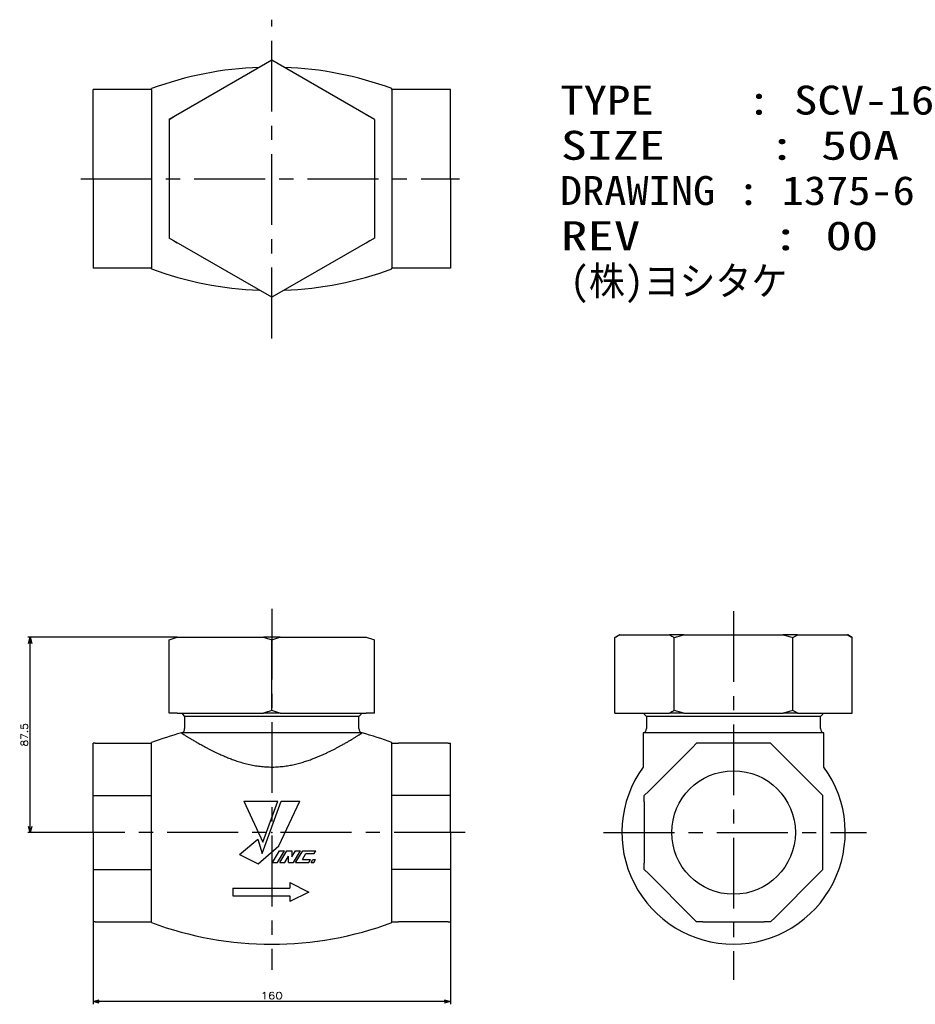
# Model space of a CAD drawing. Extents: x -113 to 288, y -77 to 364.
import ezdxf

# ---------------------------------------------------------------- set-up
doc = ezdxf.new("R2010")
doc.units = 0
doc.linetypes.add('CENTER', pattern=[50.8, 31.75, -6.35, 6.35, -6.35])
doc.layers.get('0').update_dxf_attribs({"linetype": 'CONTINUOUS'})
doc.layers.get('DEFPOINTS').update_dxf_attribs({"linetype": 'CONTINUOUS'})
doc.layers.add('GLAND NUT', color=10, linetype='CONTINUOUS')
doc.layers.add('LY_1', color=7, linetype='CONTINUOUS')
doc.styles.add('MX_DIMTXSTY_2', font='txt.shx', dxfattribs={"width": 1.1, "bigfont": 'extfont.shx'})
doc.styles.add('MX_DIMTXSTY_3', font='txt.shx', dxfattribs={"width": 1.2, "bigfont": 'extfont.shx'})
doc.styles.add('MX_NOTE_STANDARD', font='txt.shx', dxfattribs={"bigfont": 'extfont.shx'})
doc.dimstyles.new('MXDIMSTYLE', dxfattribs={"dimtxt": 4.1656, "dimasz": 2.5, "dimexe": 1, "dimexo": 0, "dimgap": 1, "dimtad": 1, "dimdsep": 46, "dimtxsty": 'MX_NOTE_STANDARD', "dimblk1": 'OPEN30', "dimblk2": 'OPEN30', "dimsah": 1, "dimcen": 2.5, "dimadec": 0, "dimazin": 0, "dimtfac": 1, "dimtmove": 0, "dimatfit": 3, "dimldrblk": 'OPEN30', "dimfxl": 1, "dimtzin": 0, "dimarcsym": 0})

# ---------------------------------------------------------------- blocks, each defined once
blk = doc.blocks.new('_OPEN30')
at = {"color": 0, "linetype": 'ByBlock', "lineweight": -2}
for p, q in [((-1, 0.267949), (0, 0)), ((0, 0), (-1, -0.267949)), ((0, 0), (-1, 0))]:
    blk.add_line(p, q, dxfattribs=at)
blk = doc.blocks.new('*D1')
at = {"color": 50, "linetype": 'CONTINUOUS'}
for p, q in [((-42.304175, 87.5), (-109.168433, 87.5)), ((-108.168433, 0), (-108.168433, 87.5)), ((-85.38209, 0), (-109.168433, 0))]:
    blk.add_line(p, q, dxfattribs=at)
at = {"layer": 'DEFPOINTS', "color": 0, "linetype": 'CONTINUOUS'}
for p in [(-108.168433, 87.5), (-42.304175, 87.5), (-85.38209, 0)]:
    blk.add_point(p, dxfattribs=at)
at = {"color": 50, "linetype": 'CONTINUOUS', "xscale": 2.77, "yscale": 2.77, "zscale": 2.77}
for p, rotation in [((-108.168433, 87.5), 90), ((-108.168433, 0), 270)]:
    blk.add_blockref('_OPEN30', p, dxfattribs=dict(at, rotation=rotation))
at = {"color": 50, "linetype": 'CONTINUOUS', "insert": (-110.768433, 43.75), "char_height": 3.2, "attachment_point": 5, "rotation": 90, "line_spacing_factor": 0.9, "style": 'MX_DIMTXSTY_2'}
blk.add_mtext('\\A1;87.5', dxfattribs=at)
blk = doc.blocks.new('*D2')
at = {"color": 50, "linetype": 'CONTINUOUS'}
for p, q in [((-80, -40.000002), (-80, -76.9509)), ((80, -40.000002), (80, -76.9509)), ((80, -75.6509), (-80, -75.6509))]:
    blk.add_line(p, q, dxfattribs=at)
at = {"layer": 'DEFPOINTS', "color": 0, "linetype": 'CONTINUOUS'}
for p in [(-80, -40.000002), (80, -40.000002), (-80, -75.6509)]:
    blk.add_point(p, dxfattribs=at)
at = {"color": 50, "linetype": 'CONTINUOUS', "xscale": 2.77, "yscale": 2.77, "zscale": 2.77, "rotation": 180}
blk.add_blockref('_OPEN30', (-80, -75.6509), dxfattribs=at)
at = {"color": 50, "linetype": 'CONTINUOUS', "xscale": 2.77, "yscale": 2.77, "zscale": 2.77}
blk.add_blockref('_OPEN30', (80, -75.6509), dxfattribs=at)
at = {"color": 50, "linetype": 'CONTINUOUS', "insert": (0, -73.0509), "char_height": 3.2, "attachment_point": 5, "line_spacing_factor": 0.9, "style": 'MX_DIMTXSTY_3'}
blk.add_mtext('\\A1;160', dxfattribs=at)
blk = doc.blocks.new('$103-6')
at = {"color": 0, "linetype": 'CONTINUOUS'}
for p, q in [((-17, 1.7), (8.5, 1.7)), ((-17, 1.7), (-17, -1.7)), ((8.5, 4.25), (8.5, 1.7)), ((8.5, 4.249999), (17, 0)), ((17, 0), (8.5, -4.249999)), ((-17, -1.7), (8.5, -1.7)), ((8.5, -1.7), (8.5, -4.25))]:
    blk.add_line(p, q, dxfattribs=at)
blk = doc.blocks.new('$102-7')
at = {"color": 0, "linetype": 'CONTINUOUS'}
for p, q in [((-12.512482, 13.999985), (2.691223, 13.999985)), ((-12.512472, 13.999991), (-3.973626, -4.311625)), ((-4.222479, -9.380992), (4.287495, 13.99997)), ((-3.973619, -4.311645), (2.691265, 13.999972)), ((3.200634, -5.969448), (12.512539, 13.999997)), ((4.287506, 13.999985), (12.512512, 13.999985)), ((-14.437495, -9.903054), (-6.180963, -2.975001)), ((-6.180968, -2.975026), (-4.222466, -9.380996)), ((-6.037494, -13.999985), (3.200605, -5.969429)), ((0.29103, -13.370023), (3.445552, -8.120017)), ((2.536848, -13.370024), (5.691362, -8.120031)), ((3.445557, -8.12001), (5.691345, -8.12001)), ((3.55764, -13.369999), (6.712154, -8.120007)), ((6.712158, -8.12001), (8.957916, -8.12001)), ((8.957899, -10.838257), (10.59119, -8.120005)), ((8.957916, -8.12001), (8.957916, -10.838257)), ((9.682472, -13.370012), (12.836993, -8.120006)), ((10.591187, -8.12001), (12.836975, -8.12001)), ((10.703247, -13.370043), (13.857761, -8.120051)), ((13.857788, -8.12001), (19.778442, -8.12001)), ((19.000375, -9.415004), (19.778488, -8.120006)), ((-14.437447, -9.903071), (-6.037447, -14.000024)), ((5.803381, -13.370029), (7.436667, -10.651784)), ((7.436676, -13.37001), (7.436676, -10.651764)), ((13.727142, -12.075012), (17.402039, -12.075012)), ((13.727155, -12.075001), (15.325442, -9.415004)), ((15.325439, -9.415009), (19.000305, -9.415009)), ((16.623967, -13.370012), (17.40208, -12.075014)), ((17.644699, -13.370035), (18.422812, -12.075037)), ((18.422852, -12.075012), (19.647797, -12.075012)), ((18.869669, -13.369988), (19.647783, -12.07499)), ((0.291046, -13.37001), (2.536804, -13.37001)), ((3.557617, -13.37001), (5.803406, -13.37001)), ((7.436676, -13.37001), (9.682434, -13.37001)), ((10.703247, -13.37001), (16.623901, -13.37001)), ((17.644714, -13.37001), (18.86969, -13.37001))]:
    blk.add_line(p, q, dxfattribs=at)
blk.add_point((0, 0), dxfattribs=at)
blk.add_point((0, 0), dxfattribs=at)

msp = doc.modelspace()

# ---------------------------------------------------------------- linework, layer by layer
at = {"layer": 'GLAND NUT', "color": 10, "linetype": 'CONTINUOUS'}
for p, q in [((0, 346.02), (-46, 319.46)), ((46, 319.46), (0, 346.02)), ((-80, 292.9), (-80, 332.9)), ((-79, 332.9), (-80, 332.9)), ((-56.7, 332.9), (-79, 332.9)), ((-53.78, 332.9), (-56.7, 332.9)), ((-53.78, 332.9), (-53.78, 333.28)), ((-53.78, 332.9), (-53.78, 252.9)), ((53.78, 332.9), (53.78, 333.28)), ((56.7, 332.9), (53.78, 332.9)), ((53.78, 332.9), (53.78, 252.9)), ((79, 332.9), (56.7, 332.9)), ((80, 332.9), (79, 332.9)), ((80, 292.9), (80, 332.9)), ((-46, 319.46), (-43.97, 320.63)), ((-46, 319.46), (-46, 266.35)), ((43.96, 320.64), (42.3, 321.6)), ((46, 319.46), (46, 266.35)), ((-80, 292.9), (-80, 252.9)), ((80, 292.9), (80, 252.9)), ((0, 239.79), (-46, 266.35)), ((-43.96, 265.17), (-42.3, 264.21)), ((46, 266.35), (0, 239.79)), ((42.3, 264.21), (43.97, 265.18)), ((-79, 252.9), (-80, 252.9)), ((-56.7, 252.9), (-79, 252.9)), ((-53.78, 252.9), (-56.7, 252.9)), ((-53.78, 252.53), (-53.78, 252.9)), ((56.7, 252.9), (53.78, 252.9)), ((53.78, 252.53), (53.78, 252.9)), ((79, 252.9), (56.7, 252.9)), ((80, 252.9), (79, 252.9)), ((155.69, 88.5), (153.69, 87.35)), ((155.82, 88.5), (155.69, 88.5)), ((155.82, 88.5), (178.11, 88.5)), ((184.51, 88.5), (178.11, 88.5)), ((184.51, 88.5), (229.09, 88.5)), ((235.5, 88.5), (229.09, 88.5)), ((235.5, 88.5), (257.79, 88.5)), ((257.92, 88.5), (257.79, 88.5)), ((259.92, 87.35), (257.92, 88.5)), ((-46, 54.65), (-46, 86.35)), ((-42.3, 87.5), (-3.7, 87.5)), ((3.7, 87.5), (-3.7, 87.5)), ((0, 54.65), (0, 86.35)), ((3.7, 87.5), (42.3, 87.5)), ((46, 54.65), (46, 86.35)), ((153.69, 53.5), (153.69, 87.35)), ((180.25, 54.65), (180.25, 87.35)), ((233.36, 54.65), (233.36, 87.35)), ((259.92, 53.5), (259.92, 87.35)), ((-46, 53.5), (-46, 54.65)), ((-42.3, 53.5), (-46, 53.5)), ((-42.3, 53.5), (-3.7, 53.5)), ((-40, 53.5), (-40, 53)), ((-40, 53), (-39, 52)), ((3.7, 53.5), (-3.7, 53.5)), ((3.7, 53.5), (42.3, 53.5)), ((39, 52), (40, 53)), ((40, 53), (40, 53.5)), ((46, 53.5), (42.3, 53.5)), ((46, 53.5), (46, 54.65)), ((153.69, 53.5), (178.11, 53.5)), ((166.8, 53.5), (166.8, 53)), ((166.8, 53), (167.8, 52)), ((184.51, 53.5), (178.11, 53.5)), ((184.51, 53.5), (229.09, 53.5)), ((235.5, 53.5), (229.09, 53.5)), ((235.5, 53.5), (259.92, 53.5)), ((245.8, 52), (246.8, 53)), ((246.8, 53), (246.8, 53.5)), ((-39, 52), (-39, 46.55)), ((39, 52), (-39, 52)), ((39, 46.55), (39, 52)), ((167.8, 52), (167.8, 46.55)), ((245.8, 52), (167.8, 52)), ((245.8, 46.55), (245.8, 52)), ((40.48, 44.62), (-40.48, 44.62)), ((166.33, 44.62), (166.33, 29.36)), ((206.8, 44.62), (166.33, 44.62)), ((247.28, 44.62), (206.8, 44.62)), ((247.28, 29.36), (247.28, 44.62)), ((-79, 40), (-80, 40)), ((-80, 0), (-80, 40)), ((-79, 40), (-56.7, 40)), ((-56.7, 40), (-53.78, 40)), ((-53.78, 40), (-53.78, 40.37)), ((-53.78, 32.15), (-53.78, 40)), ((53.78, 40), (53.78, 40.37)), ((53.78, 40), (56.7, 40)), ((53.78, 32.15), (53.78, 40)), ((79, 40), (56.7, 40)), ((79, 40), (80, 40)), ((80, 0), (80, 40)), ((188.24, 38), (190.24, 40)), ((193.06, 40), (190.24, 40)), ((220.55, 40), (193.06, 40)), ((223.37, 40), (220.55, 40)), ((225.37, 38), (223.37, 40)), ((188.24, 38), (168.8, 18.57)), ((244.81, 18.57), (225.37, 38)), ((-53.78, 24.42), (-53.78, 32.15)), ((53.78, 24.42), (53.78, 32.15)), ((-53.78, 5.47), (-53.78, 24.42)), ((53.78, 5.47), (53.78, 24.42)), ((166.8, 16.57), (168.8, 18.57)), ((246.8, 16.57), (244.81, 18.57)), ((-80, 16.57), (-53.78, 16.57)), ((80, 16.57), (53.78, 16.57)), ((166.8, 13.75), (166.8, 16.57)), ((166.8, 13.75), (166.8, -13.75)), ((246.8, 13.75), (246.8, 16.57)), ((246.8, -13.75), (246.8, 13.75)), ((-53.78, -5.47), (-53.78, 5.47)), ((53.78, -5.47), (53.78, 5.47)), ((-80, 0), (-80, -40)), ((80, 0), (80, -40)), ((-53.78, -24.42), (-53.78, -5.47)), ((53.78, -24.42), (53.78, -5.47)), ((-80, -16.57), (-53.78, -16.57)), ((80, -16.57), (53.78, -16.57)), ((166.8, -16.57), (166.8, -13.75)), ((168.8, -18.57), (166.8, -16.57)), ((244.81, -18.57), (246.8, -16.57)), ((246.8, -16.57), (246.8, -13.75)), ((168.8, -18.57), (188.24, -38)), ((225.37, -38), (244.81, -18.57)), ((-53.78, -32.15), (-53.78, -24.42)), ((53.78, -32.15), (53.78, -24.42)), ((-53.78, -40), (-53.78, -32.15)), ((53.78, -40), (53.78, -32.15)), ((190.24, -40), (188.24, -38)), ((223.37, -40), (225.37, -38)), ((-79, -40), (-80, -40)), ((-79, -40), (-56.7, -40)), ((-56.7, -40), (-53.78, -40)), ((-53.78, -40.37), (-53.78, -40)), ((53.78, -40), (56.7, -40)), ((53.78, -40.37), (53.78, -40)), ((79, -40), (56.7, -40)), ((79, -40), (80, -40)), ((193.06, -40), (190.24, -40)), ((193.06, -40), (220.55, -40)), ((223.37, -40), (220.55, -40))]:
    msp.add_line(p, q, dxfattribs=at)
msp.add_circle((206.8, 0), 27.67, dxfattribs=at)
for centre, radius, start, end in [((0, 187.9), 155, 92.0597, 110.3006), ((0, 187.9), 155, 69.6994, 87.9403), ((0, 397.9), 155, 249.6994, 267.9403), ((0, 397.9), 155, 272.0597, 290.3006), ((0, -105), 155, 105.1381, 110.3006), ((-41, 46.55), 2, 285.1381, 0), ((41, 46.55), 2, 180, 254.8619), ((0, -105), 155, 69.6994, 74.8619), ((165.8, 46.55), 2, 285.1381, 360), ((247.8, 46.55), 2, 180, 254.8619), ((206.8, 0), 50, 144.0439, 270), ((206.8, 0), 50, 270, 35.9529), ((0, 105), 155, 249.6994, 290.3006)]:
    msp.add_arc(centre, radius, start, end, dxfattribs=at)
for points, start_tangent, end_tangent in [([(153.69, 87.35), (154.75, 87.94), (155.82, 88.5)], (0.865544, 0.500834), (0.892703, 0.450645)), ([(178.11, 88.5), (179.18, 87.94), (180.25, 87.35)], (0.892704, -0.450644), (0.865543, -0.500834)), ([(180.25, 87.35), (182.37, 87.94), (184.51, 88.5)], (0.960657, 0.277739), (0.969636, 0.244552)), ([(229.09, 88.5), (231.23, 87.94), (233.36, 87.35)], (0.969636, -0.244552), (0.960657, -0.277739)), ([(233.36, 87.35), (234.43, 87.94), (235.5, 88.5)], (0.865544, 0.500834), (0.892703, 0.450645)), ([(257.79, 88.5), (258.86, 87.94), (259.92, 87.35)], (0.892704, -0.450644), (0.865543, -0.500834)), ([(-46, 86.35), (-44.16, 86.94), (-42.3, 87.5)], (0.94853, 0.316686), (0.960106, 0.279637)), ([(-3.7, 87.5), (-1.84, 86.94), (0, 86.35)], (0.960106, -0.279637), (0.94853, -0.316686)), ([(0, 86.35), (1.84, 86.94), (3.7, 87.5)], (0.94853, 0.316686), (0.960106, 0.279637)), ([(42.3, 87.5), (44.16, 86.94), (46, 86.35)], (0.960106, -0.279637), (0.94853, -0.316686)), ([(0, 54.65), (-1.84, 54.06), (-3.7, 53.5)], (-0.94853, -0.316686), (-0.960106, -0.279637)), ([(3.7, 53.5), (1.84, 54.06), (0, 54.65)], (-0.960106, 0.279637), (-0.94853, 0.316686)), ([(180.25, 54.65), (179.18, 54.06), (178.11, 53.5)], (-0.865544, -0.500834), (-0.892703, -0.450645)), ([(184.51, 53.5), (182.37, 54.06), (180.25, 54.65)], (-0.969636, 0.244552), (-0.960657, 0.277739)), ([(233.36, 54.65), (231.23, 54.06), (229.09, 53.5)], (-0.960657, -0.277739), (-0.969636, -0.244552)), ([(235.5, 53.5), (234.43, 54.06), (233.36, 54.65)], (-0.892704, 0.450644), (-0.865543, 0.500834)), ([(-40.48, 44.62), (-40.46, 44.61), (-40.4, 44.57), (-40.28, 44.5), (-40.12, 44.39), (-39.9, 44.26), (-39.64, 44.09), (-39.31, 43.89), (-38.94, 43.65), (-38.52, 43.39), (-38.04, 43.1), (-37.53, 42.78), (-36.97, 42.44), (-36.37, 42.07), (-35.72, 41.69), (-35.02, 41.27), (-34.28, 40.83), (-33.49, 40.38), (-32.66, 39.91), (-31.71, 39.37), (-30.71, 38.82), (-29.66, 38.25), (-28.57, 37.68), (-27.42, 37.08), (-26.23, 36.48), (-24.99, 35.88), (-23.72, 35.28), (-22.84, 34.88), (-21.95, 34.49), (-21.04, 34.1), (-20.11, 33.71), (-19.15, 33.33), (-18.18, 32.96), (-17.19, 32.59), (-16.19, 32.24), (-14.99, 31.84), (-13.77, 31.47), (-12.52, 31.11), (-11.25, 30.78), (-9.94, 30.47), (-8.61, 30.2), (-7.26, 29.95), (-5.89, 29.75), (-4.55, 29.59), (-3.2, 29.47), (-1.84, 29.39), (-0.47, 29.35), (0.94, 29.36), (2.35, 29.42), (3.76, 29.52), (5.17, 29.66), (6.39, 29.82), (7.6, 30.01), (8.81, 30.24), (10.01, 30.49), (11.21, 30.77), (12.39, 31.08), (13.56, 31.41), (14.72, 31.76), (15.78, 32.1), (16.83, 32.46), (17.86, 32.84), (19.38, 33.42), (20.86, 34.02), (22.33, 34.66), (23.75, 35.3), (25.14, 35.95), (26.48, 36.61), (27.75, 37.25), (28.97, 37.88), (30.14, 38.51), (31.27, 39.13), (32.01, 39.54), (32.72, 39.94), (33.4, 40.33), (34.06, 40.71), (34.7, 41.08), (35.3, 41.44), (36.01, 41.86), (36.66, 42.25), (37.28, 42.62), (37.84, 42.97), (38.36, 43.29), (38.83, 43.58), (39.25, 43.84), (39.6, 44.07), (39.87, 44.23), (40.08, 44.37), (40.25, 44.48), (40.38, 44.56), (40.45, 44.61), (40.48, 44.62)], (0.84357, -0.537019), (0.843387, 0.537306))]:
    msp.add_spline(points, degree=3, dxfattribs=dict(at, start_tangent=start_tangent, end_tangent=end_tangent))
at = {"layer": 'LY_1', "color": 110, "linetype": 'CENTER'}
for p, q in [((0, 221.38), (0, 364.16)), ((-85.52, 292.9), (84.07, 292.9)), ((0, 100.27), (0, -61.46)), ((206.8, 99.25), (206.8, -65.93)), ((86.54, 0), (-85.38, 0)), ((148.55, 0), (266.29, 0))]:
    msp.add_line(p, q, dxfattribs=at)

# ---------------------------------------------------------------- block references
at = {"layer": 'LY_1', "color": 50, "linetype": 'ByBlock'}
for name, p in [('$102-7', (0, 0)), ('$103-6', (-0.37, -26.64))]:
    msp.add_blockref(name, p, dxfattribs=at)

# ---------------------------------------------------------------- texts
at = {"layer": 'LY_1', "color": 50, "linetype": 'CONTINUOUS', "char_height": 12.96, "attachment_point": 1, "line_spacing_factor": 0.9}
for s, insert in [('\\W1.200000;\\A1;TYPE    : SCV-16', (129.19, 334.61)), ('\\W1.322034;\\A1;SIZE    : 50A', (129.45, 314.36)), ('\\W1.126761;\\A1;DRAWING : 1375-6', (129.03, 294.11)), ('\\W1.343284;\\A1;REV     : 00', (129.5, 273.86)), ('\\W0.954545;\\A1;(株)ヨシ\\M+1835Eケ', (133.61, 253.61))]:
    msp.add_mtext(s, dxfattribs=dict(at, insert=insert))

# ---------------------------------------------------------------- dimensions: what is measured, and where the dimension line sits
at = {"layer": 'LY_1', "color": 50, "linetype": 'CONTINUOUS'}
dim = msp.add_linear_dim(base=(-108.17, 87.5), p1=(-85.38, 0), p2=(-42.3, 87.5), angle=90, text='\\A1;<>', dimstyle='MXDIMSTYLE', override={"dimtxt": 3.2, "dimasz": 2.77, "dimdec": 1, "dimtxsty": 'MX_DIMTXSTY_2', "dimtzin": 8}, dxfattribs=at)
dim.commit()
dim.dimension.update_dxf_attribs({"geometry": '*D1', "text_midpoint": (-108.17, 43.75), "dimtype": 128})
dim = msp.add_linear_dim(base=(-80, -75.65), p1=(80, -40), p2=(-80, -40), text='\\A1;<>', dimstyle='MXDIMSTYLE', override={"dimtxt": 3.2, "dimasz": 2.77, "dimexe": 1.3, "dimdec": 0, "dimtxsty": 'MX_DIMTXSTY_3', "dimtzin": 8}, dxfattribs=at)
dim.commit()
dim.dimension.update_dxf_attribs({"geometry": '*D2', "text_midpoint": (0, -75.65), "dimtype": 128})

doc.saveas('drawing.dxf')
